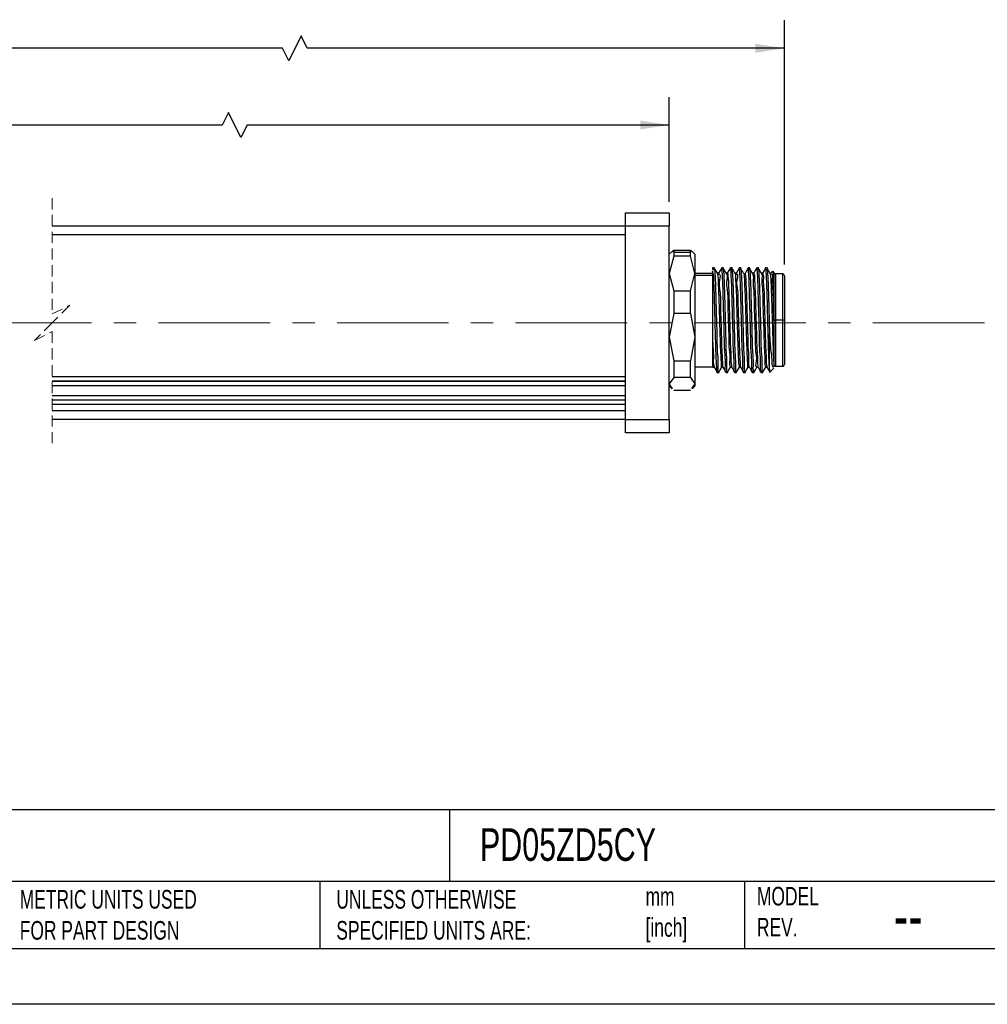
# Model space of a CAD drawing. Header units: millimetres. Extents: x 0 to 279, y 0 to 216.
# Tile 2 of 4: x 107 to 217, y 0 to 112. Entities that reach past the tile are written whole.
import ezdxf

# ---------------------------------------------------------------- set-up
doc = ezdxf.new("R2010")
doc.units = ezdxf.units.MM
doc.linetypes.add('CENTERX2', pattern=[20.32, 12.7, -2.54, 2.54, -2.54])
doc.linetypes.add('HIDDEN', pattern=[1.905, 1.27, -0.635])
doc.layers.add('CENTER', color=40, linetype='CENTERX2')
doc.layers.add('DIMENSIONS', color=140, linetype='Continuous', lineweight=25)
doc.layers.add('TEXT', color=140, linetype='Continuous', lineweight=25)
doc.styles.add('SLDTEXTSTYLE0', font='TXT', dxfattribs={"width": 0.7})
doc.dimstyles.new('SLDDIMSTYLE1', dxfattribs={"dimtxt": 2.158008, "dimasz": 3.302, "dimexe": 0, "dimexo": 0.0625, "dimgap": 0.539502, "dimtad": 0, "dimtih": 1, "dimtoh": 1, "dimdec": 1, "dimrnd": 1e-09, "dimzin": 4, "dimdsep": 46, "dimtxsty": 'SLDTEXTSTYLE0', "dimsah": 1, "dimcen": 0.09, "dimadec": 0, "dimazin": 1, "dimtfac": 1, "dimtdec": 1, "dimtofl": 0, "dimtmove": 0, "dimatfit": 3, "dimfxl": 0, "dimfrac": 2, "dimtolj": 1, "dimtzin": 12, "dimarcsym": 0})
doc.dimstyles.new('SLDDIMSTYLE3', dxfattribs={"dimtxt": 2.158008, "dimasz": 3.302, "dimexe": 0, "dimexo": 0.0625, "dimgap": 0.539502, "dimtad": 0, "dimtih": 1, "dimtoh": 1, "dimdec": 1, "dimrnd": 1e-09, "dimzin": 12, "dimdsep": 46, "dimtxsty": 'SLDTEXTSTYLE0', "dimsah": 1, "dimcen": 0.09, "dimadec": 0, "dimazin": 3, "dimtfac": 1, "dimtdec": 1, "dimtofl": 0, "dimtmove": 0, "dimatfit": 3, "dimfxl": 0, "dimfrac": 2, "dimtolj": 1, "dimtzin": 12, "dimarcsym": 0})

# ---------------------------------------------------------------- blocks, each defined once
blk = doc.blocks.new('_D_5')
at = {"layer": 'DIMENSIONS'}
for p, q in [((25.72, 91.28), (25.72, 103.18)), ((180.76, 91.28), (180.76, 103.18)), ((130.6, 101.42), (129.89, 100)), ((132.01, 98.59), (130.6, 101.42)), ((25.72, 100), (74.82, 100)), ((77.74, 100), (77.02, 100)), ((77.02, 100), (77.02, 96.58)), ((85.95, 100), (86.68, 100)), ((86.68, 100), (86.68, 96.58)), ((129.89, 100), (88.88, 100)), ((132.72, 100), (132.01, 98.59)), ((180.76, 100), (132.72, 100)), ((77.02, 96.58), (77.74, 96.58)), ((86.68, 96.58), (85.95, 96.58))]:
    blk.add_line(p, q, dxfattribs=at)
for points in [[(25.72, 100), (29.03, 99.5), (29.03, 100.51)], [(180.76, 100), (177.46, 100.51), (177.46, 99.5)]]:
    blk.add_solid(points, dxfattribs=at)
at = {"layer": 'DIMENSIONS', "char_height": 2.117, "attachment_point": 1, "style": 'SLDTEXTSTYLE0'}
for s, insert in [('480.0', (77.74, 103.22)), ('18.90', (77.74, 99.3))]:
    blk.add_mtext(s, dxfattribs=dict(at, insert=insert))
blk = doc.blocks.new('_D_6')
at = {"layer": 'DIMENSIONS'}
for p, q in [((25.72, 91.28), (25.72, 111.91)), ((193.86, 84.13), (193.86, 111.91)), ((138.86, 110.14), (137.45, 107.32)), ((139.56, 108.73), (138.86, 110.14)), ((25.72, 108.73), (75.42, 108.73)), ((78.34, 108.73), (77.61, 108.73)), ((77.61, 108.73), (77.61, 105.3)), ((86.55, 108.73), (87.27, 108.73)), ((87.27, 108.73), (87.27, 105.3)), ((136.74, 108.73), (89.47, 108.73)), ((137.45, 107.32), (136.74, 108.73)), ((193.86, 108.73), (139.56, 108.73)), ((77.61, 105.3), (78.34, 105.3)), ((87.27, 105.3), (86.55, 105.3))]:
    blk.add_line(p, q, dxfattribs=at)
for points in [[(25.72, 108.73), (29.03, 108.22), (29.03, 109.24)], [(193.86, 108.73), (190.56, 109.24), (190.56, 108.22)]]:
    blk.add_solid(points, dxfattribs=at)
at = {"layer": 'DIMENSIONS', "char_height": 2.117, "attachment_point": 1, "style": 'SLDTEXTSTYLE0'}
for s, insert in [('493.1', (78.34, 111.94)), ('19.41', (78.34, 108.03))]:
    blk.add_mtext(s, dxfattribs=dict(at, insert=insert))

msp = doc.modelspace()

# ---------------------------------------------------------------- linework, layer by layer
at = {"color": 7, "linetype": 'HIDDEN', "lineweight": 18}
for p, q in [((110.54, 91.68), (110.54, 78.51)), ((110.54, 78.51), (112.54, 79.51)), ((112.54, 79.51), (110.54, 77.51)), ((110.54, 77.51), (108.54, 75.51)), ((108.54, 75.51), (110.54, 76.51)), ((110.54, 76.51), (110.54, 63.33))]:
    msp.add_line(p, q, dxfattribs=at)
for p, q in [((175.76, 90.01), (180.76, 90.01)), ((175.76, 88.51), (175.76, 90.01)), ((180.76, 90.01), (180.76, 88.51)), ((175.76, 88.51), (110.54, 88.51)), ((180.76, 88.51), (175.76, 88.51)), ((175.76, 66.51), (175.76, 88.51)), ((180.76, 66.51), (180.76, 88.51)), ((175.76, 87.51), (110.54, 87.51)), ((181.08, 85.62), (180.76, 85.31)), ((181.12, 85.57), (181.26, 85.77)), ((181.26, 85.77), (181.26, 85.54)), ((181.26, 85.77), (183.16, 85.77)), ((181.26, 85.54), (181.26, 85.08)), ((181.26, 85.54), (183.16, 85.54)), ((183.16, 85.54), (183.16, 85.77)), ((183.16, 85.77), (183.3, 85.57)), ((183.16, 85.08), (183.16, 85.54)), ((183.66, 85.31), (183.35, 85.62)), ((183.66, 85.31), (183.66, 83.11)), ((181.26, 85.08), (180.76, 83.11)), ((183.16, 85.08), (181.26, 85.08)), ((183.66, 83.11), (183.16, 85.08)), ((180.76, 83.11), (181.26, 81.14)), ((183.16, 81.14), (183.66, 83.11)), ((185.66, 83.11), (183.66, 83.11)), ((183.66, 83.11), (183.66, 75.87)), ((183.66, 82.93), (185.66, 82.93)), ((185.92, 83.76), (185.66, 83.76)), ((185.66, 83.76), (185.66, 83.56)), ((185.66, 83.56), (185.91, 83.56)), ((185.81, 82.8), (185.66, 83.39)), ((185.66, 83.39), (185.66, 82.58)), ((185.87, 83.66), (185.91, 83.56)), ((186.37, 83.16), (186.22, 83.16)), ((186.76, 83.56), (186.71, 83.67)), ((186.92, 83.76), (186.72, 83.76)), ((186.91, 83.56), (186.76, 83.56)), ((186.87, 83.66), (186.91, 83.56)), ((187.38, 83.16), (187.22, 83.16)), ((187.76, 83.56), (187.71, 83.68)), ((187.92, 83.76), (187.72, 83.76)), ((187.91, 83.56), (187.76, 83.56)), ((187.87, 83.66), (187.91, 83.56)), ((188.37, 83.16), (188.22, 83.16)), ((188.92, 83.76), (188.72, 83.76)), ((188.76, 83.56), (188.72, 83.67)), ((188.91, 83.56), (188.76, 83.56)), ((188.9, 83.62), (188.91, 83.56)), ((189.35, 83.05), (189.37, 83.15)), ((189.92, 83.76), (189.72, 83.76)), ((189.76, 83.56), (189.74, 83.66)), ((189.91, 83.56), (189.76, 83.56)), ((189.87, 83.66), (189.91, 83.56)), ((190.38, 83.16), (190.22, 83.16)), ((190.76, 83.56), (190.71, 83.68)), ((190.92, 83.76), (190.72, 83.76)), ((190.91, 83.56), (190.76, 83.56)), ((190.87, 83.66), (190.91, 83.56)), ((191.38, 83.16), (191.22, 83.16)), ((191.76, 83.56), (191.71, 83.67)), ((191.92, 83.76), (191.72, 83.76)), ((191.76, 83.56), (191.91, 83.56)), ((191.87, 83.66), (191.91, 83.56)), ((192.48, 83.35), (192.36, 83.15)), ((192.66, 83.26), (192.54, 83.38)), ((192.66, 83.26), (192.66, 78.48)), ((193.66, 83.06), (192.86, 83.06)), ((192.86, 83.06), (192.86, 77.81)), ((193.66, 77.81), (193.66, 83.06)), ((185.66, 82.58), (185.66, 76.54)), ((193.86, 82.86), (193.86, 77.81)), ((181.26, 81.14), (181.26, 78.56)), ((181.26, 81.14), (183.16, 81.14)), ((183.16, 78.56), (183.16, 81.14)), ((181.26, 78.56), (180.76, 75.87)), ((183.16, 78.56), (181.26, 78.56)), ((183.16, 78.56), (183.66, 75.87)), ((192.66, 78.48), (192.66, 76.54)), ((192.66, 77.81), (192.86, 77.81)), ((193.66, 77.81), (192.86, 77.81)), ((192.86, 77.81), (192.86, 72.56)), ((193.86, 77.81), (193.66, 77.81)), ((193.66, 72.56), (193.66, 77.81)), ((193.86, 77.81), (193.86, 72.76)), ((185.66, 76.54), (185.66, 72.77)), ((192.16, 72.25), (192.16, 76.27)), ((192.66, 76.54), (192.66, 72.77)), ((180.76, 75.87), (181.26, 73.18)), ((183.66, 75.87), (183.16, 73.18)), ((183.66, 75.87), (183.66, 70.56)), ((181.26, 73.18), (183.16, 73.18)), ((181.26, 73.18), (181.26, 71.28)), ((183.16, 71.28), (183.16, 73.18)), ((183.66, 72.51), (185.66, 72.51)), ((185.66, 72.77), (185.72, 72.46)), ((185.72, 72.46), (185.87, 72.46)), ((186.22, 71.86), (186.42, 71.86)), ((187.22, 71.86), (187.42, 71.86)), ((187.72, 72.46), (187.87, 72.46)), ((188.22, 71.86), (188.42, 71.86)), ((188.72, 72.46), (188.87, 72.46)), ((189.22, 71.86), (189.42, 71.86)), ((189.72, 72.46), (189.87, 72.46)), ((190.22, 71.86), (190.42, 71.86)), ((190.72, 72.46), (190.87, 72.46)), ((191.22, 71.86), (191.42, 71.86)), ((191.72, 72.46), (191.87, 72.46)), ((192.16, 71.85), (192.67, 72.36)), ((192.59, 72.46), (192.68, 72.62)), ((192.86, 72.56), (193.66, 72.56)), ((110.54, 71.41), (175.76, 71.41)), ((110.54, 70.92), (175.76, 70.92)), ((110.54, 70.88), (175.76, 70.88)), ((181.26, 71.28), (180.76, 70.56)), ((181.12, 70.04), (180.76, 70.56)), ((183.16, 71.28), (181.26, 71.28)), ((183.16, 71.28), (183.66, 70.56)), ((183.66, 70.56), (183.3, 70.04)), ((183.66, 70.56), (183.66, 70.31)), ((110.54, 70.39), (175.76, 70.39)), ((180.76, 70.31), (181.08, 70)), ((181.26, 69.84), (183.16, 69.84)), ((183.35, 70), (183.66, 70.31)), ((110.54, 69.25), (175.76, 69.25)), ((110.54, 68.76), (175.76, 68.76)), ((110.54, 68.73), (175.76, 68.73)), ((110.54, 68.24), (175.76, 68.24)), ((175.76, 67.51), (110.54, 67.51)), ((175.76, 66.51), (110.54, 66.51)), ((175.76, 66.51), (180.76, 66.51)), ((175.76, 65.01), (175.76, 66.51)), ((180.76, 66.51), (180.76, 65.01)), ((180.76, 65.01), (175.76, 65.01))]:
    msp.add_line(p, q)
at = {"color": 7, "linetype": 'Continuous'}
msp.add_line((279.4, 0), (0, 0), dxfattribs=at)
at = {"flags": 128}
for points in [[(186.23, 83.15), (186.05, 83.45), (185.88, 83.75)], [(186.72, 83.76), (186.54, 83.45), (186.37, 83.15)], [(187.23, 83.15), (187.05, 83.45), (186.88, 83.75)], [(187.71, 83.75), (187.54, 83.45), (187.36, 83.14)], [(188.23, 83.15), (188.05, 83.45), (187.88, 83.76)], [(188.72, 83.76), (188.54, 83.45), (188.37, 83.15)], [(189.74, 83.73), (189.56, 83.43), (189.39, 83.13)], [(190.23, 83.15), (190.05, 83.45), (189.88, 83.76)], [(190.72, 83.76), (190.54, 83.45), (190.36, 83.15)], [(191.23, 83.15), (191.05, 83.45), (190.88, 83.75)], [(191.72, 83.76), (191.54, 83.45), (191.36, 83.15)], [(192.23, 83.15), (192.05, 83.45), (191.88, 83.75)], [(185.81, 82.8), (185.74, 82.69), (185.66, 82.58)], [(185.87, 72.47), (186.04, 72.16), (186.22, 71.86)], [(186.38, 71.86), (186.55, 72.16), (186.73, 72.47)], [(186.86, 72.47), (187.04, 72.17), (187.21, 71.86)], [(187.38, 71.86), (187.55, 72.17), (187.73, 72.47)], [(187.86, 72.47), (188.04, 72.17), (188.22, 71.86)], [(188.38, 71.86), (188.55, 72.17), (188.73, 72.47)], [(188.87, 72.47), (189.04, 72.16), (189.22, 71.86)], [(189.38, 71.86), (189.55, 72.17), (189.73, 72.47)], [(189.87, 72.47), (190.04, 72.16), (190.22, 71.86)], [(190.38, 71.86), (190.55, 72.17), (190.73, 72.47)], [(190.86, 72.47), (191.04, 72.17), (191.21, 71.86)], [(191.38, 71.86), (191.55, 72.16), (191.73, 72.47)], [(191.87, 72.47), (192.04, 72.16), (192.22, 71.86)]]:
    msp.add_lwpolyline(points, dxfattribs=at)
for centre, start, end in [((192.86, 82.86), 89.9978, 180.0011), ((193.66, 82.86), 359.9989, 90.0022), ((192.86, 72.76), 179.999, 270.002), ((193.66, 72.76), 269.998, 0.001)]:
    msp.add_arc(centre, 0.2, start, end)
for points, knots in [([(185.91, 83.56), (185.94, 83.21), (186, 82.29), (186.04, 80.64), (186.1, 78.53), (186.17, 76.41), (186.19, 74.17), (186.32, 73.34), (186.26, 71.67), (186.37, 71.95), (186.38, 71.98)], [0, 0, 0, 0, 0.087716, 0.236642, 0.424168, 0.621772, 0.799393, 0.930023, 0.993877, 1, 1, 1, 1]), ([(186.23, 83.08), (186.24, 83.03), (186.32, 82.72), (186.31, 81.95), (186.39, 80.69), (186.43, 79.09), (186.48, 77.32), (186.54, 75.69), (186.57, 74.05), (186.66, 73.46), (186.64, 72.33), (186.72, 72.52), (186.72, 72.54)], [0, 0, 0, 0, 0.0141178, 0.0906515, 0.2142876, 0.3706524, 0.5415251, 0.7069887, 0.8477614, 0.947457, 0.9945696, 1, 1, 1, 1]), ([(186.37, 83.08), (186.38, 83.07), (186.62, 83), (186.32, 82.06), (186.6, 81.02), (186.56, 79.33), (186.64, 77.52), (186.69, 75.82), (186.73, 74.07), (186.8, 73.51), (186.81, 72.32), (186.86, 72.48), (186.87, 72.49)], [0, 0, 0, 0, 0.003791, 0.068685, 0.188052, 0.346786, 0.524709, 0.699189, 0.848039, 0.952357, 0.999016, 1, 1, 1, 1]), ([(187.22, 71.96), (187.21, 71.94), (187.11, 71.68), (187.17, 73.35), (187.04, 74.17), (187.02, 76.42), (186.95, 78.53), (186.89, 80.64), (186.85, 82.29), (186.79, 83.21), (186.76, 83.56)], [0, 0, 0, 0, 0.00466, 0.068608, 0.199431, 0.377313, 0.575208, 0.76301, 0.912155, 1, 1, 1, 1]), ([(186.91, 83.56), (186.94, 83.21), (187, 82.29), (187.04, 80.64), (187.1, 78.53), (187.17, 76.41), (187.19, 74.17), (187.32, 73.33), (187.26, 71.67), (187.37, 71.95), (187.38, 71.98)], [0, 0, 0, 0, 0.087701, 0.236604, 0.424099, 0.621671, 0.799263, 0.929872, 0.993716, 1, 1, 1, 1]), ([(187.23, 83.08), (187.23, 83.07), (187.44, 82.98), (187.18, 82.15), (187.43, 81.16), (187.39, 79.58), (187.47, 77.87), (187.53, 76.14), (187.53, 74.58), (187.7, 73.47), (187.55, 72.73), (187.71, 72.54), (187.73, 72.52)], [0, 0, 0, 0, 0.002135, 0.062718, 0.174078, 0.323309, 0.493032, 0.663467, 0.814746, 0.929244, 0.993673, 1, 1, 1, 1]), ([(187.37, 83.1), (187.37, 83.12), (187.39, 83.28), (187.48, 82.34), (187.49, 81.8), (187.56, 80.16), (187.6, 78.5), (187.66, 76.65), (187.69, 74.97), (187.8, 73.67), (187.75, 72.88), (187.85, 72.58), (187.87, 72.55)], [0, 0, 0, 0, 0.005639, 0.038703, 0.131034, 0.271127, 0.4412, 0.619635, 0.783745, 0.912668, 0.990053, 1, 1, 1, 1]), ([(188.22, 71.96), (188.21, 71.94), (188.11, 71.68), (188.17, 73.35), (188.04, 74.17), (188.02, 76.42), (187.95, 78.53), (187.89, 80.64), (187.85, 82.29), (187.79, 83.21), (187.76, 83.56)], [0, 0, 0, 0, 0.00466, 0.068608, 0.199431, 0.377313, 0.575208, 0.76301, 0.912155, 1, 1, 1, 1]), ([(187.91, 83.56), (187.94, 83.21), (188, 82.29), (188.04, 80.64), (188.1, 78.53), (188.17, 76.41), (188.19, 74.17), (188.32, 73.33), (188.26, 71.67), (188.37, 71.95), (188.38, 71.98)], [0, 0, 0, 0, 0.087688, 0.236568, 0.424036, 0.621578, 0.799144, 0.929733, 0.993567, 1, 1, 1, 1]), ([(188.23, 83.13), (188.23, 83.13), (188.28, 83.29), (188.29, 82.19), (188.36, 81.66), (188.4, 80.03), (188.45, 78.42), (188.5, 76.65), (188.55, 75.03), (188.62, 73.74), (188.62, 72.92), (188.7, 72.56), (188.72, 72.48)], [0, 0, 0, 0, 0.001396, 0.044468, 0.140588, 0.278683, 0.442671, 0.613439, 0.771082, 0.897233, 0.977227, 1, 1, 1, 1]), ([(188.37, 83.07), (188.38, 83.07), (188.62, 83.09), (188.31, 82.02), (188.6, 81.1), (188.55, 79.38), (188.64, 77.59), (188.69, 75.87), (188.73, 74.13), (188.81, 73.52), (188.81, 72.32), (188.87, 72.51), (188.88, 72.53)], [0, 0, 0, 0, 0.003331, 0.065975, 0.183308, 0.340482, 0.517516, 0.691896, 0.841448, 0.94718, 0.995775, 1, 1, 1, 1]), ([(189.22, 71.96), (189.21, 71.94), (189.11, 71.68), (189.17, 73.35), (189.04, 74.17), (189.02, 76.42), (188.95, 78.53), (188.89, 80.64), (188.85, 82.29), (188.79, 83.21), (188.76, 83.56)], [0, 0, 0, 0, 0.00466, 0.068608, 0.199431, 0.377313, 0.575208, 0.76301, 0.912155, 1, 1, 1, 1]), ([(189.25, 83.08), (189.19, 83.18), (189.07, 83.38), (188.95, 83.58), (188.9, 83.68)], [0, 0, 0, 0, 0.49993, 1, 1, 1, 1]), ([(188.91, 83.56), (188.94, 83.21), (189, 82.29), (189.04, 80.64), (189.1, 78.53), (189.17, 76.41), (189.19, 74.17), (189.32, 73.33), (189.26, 71.67), (189.37, 71.95), (189.38, 71.98)], [0, 0, 0, 0, 0.087686, 0.236562, 0.424025, 0.621562, 0.799123, 0.929709, 0.993541, 1, 1, 1, 1]), ([(189.24, 83.01), (189.25, 82.97), (189.32, 82.64), (189.31, 81.85), (189.39, 80.55), (189.43, 78.92), (189.49, 77.14), (189.54, 75.53), (189.59, 73.93), (189.64, 73.36), (189.67, 72.33), (189.72, 72.51), (189.73, 72.54)], [0, 0, 0, 0, 0.011759, 0.093586, 0.221785, 0.381388, 0.55372, 0.718611, 0.856765, 0.952035, 0.993417, 1, 1, 1, 1]), ([(189.39, 83.06), (189.4, 83.02), (189.47, 82.73), (189.46, 82.01), (189.54, 80.82), (189.58, 79.31), (189.63, 77.63), (189.69, 75.98), (189.7, 74.51), (189.83, 73.43), (189.74, 72.77), (189.86, 72.55), (189.87, 72.54)], [0, 0, 0, 0, 0.012596, 0.085631, 0.202786, 0.351582, 0.516125, 0.678831, 0.822312, 0.931247, 0.99405, 1, 1, 1, 1]), ([(190.22, 71.95), (190.21, 71.93), (190.11, 71.68), (190.18, 73.36), (190.04, 74.16), (190.02, 76.42), (189.95, 78.53), (189.89, 80.64), (189.85, 82.29), (189.79, 83.21), (189.76, 83.56)], [0, 0, 0, 0, 0.003292, 0.067328, 0.19833, 0.376457, 0.574624, 0.762684, 0.912034, 1, 1, 1, 1]), ([(189.91, 83.56), (189.94, 83.21), (190, 82.29), (190.04, 80.64), (190.1, 78.53), (190.17, 76.41), (190.19, 74.17), (190.32, 73.33), (190.26, 71.67), (190.37, 71.95), (190.38, 71.98)], [0, 0, 0, 0, 0.087698, 0.236596, 0.424085, 0.621651, 0.799237, 0.929842, 0.993683, 1, 1, 1, 1]), ([(190.22, 83.09), (190.23, 83.07), (190.36, 82.83), (190.26, 82.11), (190.4, 80.94), (190.41, 79.37), (190.47, 77.62), (190.55, 75.95), (190.51, 74.3), (190.76, 73.54), (190.51, 72.45), (190.71, 72.54), (190.73, 72.54)], [0, 0, 0, 0, 0.007482, 0.075089, 0.192196, 0.345157, 0.516079, 0.68496, 0.832035, 0.940106, 0.996606, 1, 1, 1, 1]), ([(190.37, 83.13), (190.38, 83.08), (190.48, 82.82), (190.45, 82.12), (190.54, 80.99), (190.57, 79.51), (190.62, 77.85), (190.68, 76.18), (190.71, 74.68), (190.8, 73.53), (190.77, 72.84), (190.85, 72.57), (190.87, 72.53)], [0, 0, 0, 0, 0.013691, 0.080128, 0.191633, 0.336338, 0.498791, 0.661632, 0.807459, 0.920698, 0.989293, 1, 1, 1, 1]), ([(191.22, 71.96), (191.21, 71.94), (191.11, 71.68), (191.17, 73.35), (191.04, 74.17), (191.02, 76.42), (190.95, 78.53), (190.89, 80.64), (190.85, 82.29), (190.79, 83.21), (190.76, 83.56)], [0, 0, 0, 0, 0.00466, 0.068608, 0.19943, 0.377313, 0.575207, 0.763009, 0.912155, 1, 1, 1, 1]), ([(190.91, 83.56), (190.94, 83.21), (191, 82.29), (191.04, 80.64), (191.1, 78.53), (191.17, 76.41), (191.19, 74.17), (191.32, 73.33), (191.26, 71.67), (191.37, 71.95), (191.38, 71.98)], [0, 0, 0, 0, 0.087706, 0.236617, 0.424123, 0.621706, 0.799309, 0.929925, 0.993772, 1, 1, 1, 1]), ([(191.22, 83.08), (191.23, 83.09), (191.36, 83.25), (191.23, 82.08), (191.4, 81.43), (191.39, 79.77), (191.46, 78.12), (191.52, 76.35), (191.55, 74.77), (191.65, 73.56), (191.6, 72.82), (191.71, 72.54), (191.73, 72.5)], [0, 0, 0, 0, 0.003116, 0.055723, 0.160302, 0.304707, 0.472053, 0.642756, 0.796839, 0.916278, 0.987144, 1, 1, 1, 1]), ([(191.38, 83.09), (191.39, 83.08), (191.52, 82.88), (191.4, 82.22), (191.55, 81.17), (191.56, 79.7), (191.62, 78.06), (191.67, 76.38), (191.71, 74.86), (191.78, 73.65), (191.78, 72.9), (191.85, 72.57), (191.87, 72.51)], [0, 0, 0, 0, 0.0055801, 0.0658526, 0.1723961, 0.3138858, 0.4752141, 0.6391421, 0.7881521, 0.9063281, 0.9810789, 1, 1, 1, 1]), ([(192.16, 72.25), (192.15, 72.56), (192.1, 73.33), (192.06, 74.67), (192.01, 76.32), (191.96, 78.11), (191.92, 79.87), (191.87, 81.43), (191.83, 82.64), (191.78, 83.3), (191.76, 83.56)], [0, 0, 0, 0, 0.082418, 0.204817, 0.35525, 0.519005, 0.680066, 0.82268, 0.932906, 1, 1, 1, 1]), ([(191.91, 83.56), (191.94, 83.21), (192, 82.29), (192.04, 80.63), (192.1, 78.55), (192.14, 77.04), (192.16, 76.27)], [0, 0, 0, 0, 0.141074, 0.380593, 0.682192, 1, 1, 1, 1]), ([(192.23, 83.14), (192.25, 83.01), (192.31, 82.56), (192.34, 81.63), (192.4, 80.24), (192.44, 78.57), (192.5, 76.81), (192.55, 75.17), (192.59, 73.84), (192.64, 73.07), (192.66, 72.77)], [0, 0, 0, 0, 0.037445, 0.131563, 0.270466, 0.437923, 0.614339, 0.779064, 0.912825, 1, 1, 1, 1]), ([(192.37, 83.09), (192.38, 83.09), (192.59, 83.07), (192.33, 82.21), (192.58, 81.38), (192.54, 79.88), (192.62, 78.28), (192.65, 77.12), (192.66, 76.54)], [0, 0, 0, 0, 0.005336, 0.092226, 0.255391, 0.477515, 0.734885, 1, 1, 1, 1]), ([(192.51, 83.33), (192.52, 83.35), (192.56, 83.55), (192.56, 82.4), (192.61, 81.82), (192.63, 80.14), (192.65, 79.06), (192.66, 78.48)], [0, 0, 0, 0, 0.0116821, 0.1106087, 0.3278984, 0.636776, 1, 1, 1, 1]), ([(186.22, 71.93), (186.22, 71.91), (186.15, 71.7), (186.16, 73), (186.07, 73.65), (186.04, 75.55), (185.98, 77.42), (185.93, 79.43), (185.88, 81.22), (185.83, 82.32), (185.81, 82.8)], [0, 0, 0, 0, 0.00439, 0.055202, 0.16638, 0.324301, 0.509477, 0.699035, 0.869561, 1, 1, 1, 1]), ([(185.66, 76.54), (185.67, 75.96), (185.69, 74.92), (185.81, 73.63), (185.74, 72.85), (185.86, 72.57), (185.87, 72.54)], [0, 0, 0, 0, 0.43548, 0.775369, 0.976575, 1, 1, 1, 1]), ([(192.16, 76.27), (192.19, 75.69), (192.24, 74.67), (192.46, 73.47), (192.38, 72.68), (192.56, 72.48), (192.57, 72.47)], [0, 0, 0, 0, 0.450263, 0.790314, 0.988787, 1, 1, 1, 1]), ([(192.16, 72.25), (192.16, 72.04), (192.16, 71.8), (192.2, 71.93), (192.2, 71.95)], [0, 0, 0, 0, 0.907009, 1, 1, 1, 1])]:
    msp.add_open_spline(points, degree=3, knots=knots)
at = {"layer": 'CENTER', "linetype": 'CENTERX2', "lineweight": 18}
for p, q in [((110.89, 77.51), (19.37, 77.51)), ((216.61, 77.51), (110.54, 77.51))]:
    msp.add_line(p, q, dxfattribs=at)
at = {"layer": 'TEXT'}
for p, q in [((273.05, 22.13), (6.35, 22.13)), ((155.76, 22.13), (155.76, 13.97)), ((273.05, 13.97), (6.35, 13.97)), ((141, 13.97), (141, 6.35)), ((189.3, 13.97), (189.3, 6.35)), ((6.35, 6.35), (273.05, 6.35))]:
    msp.add_line(p, q, dxfattribs=at)

# ---------------------------------------------------------------- texts
at = {"layer": 'TEXT', "attachment_point": 1, "style": 'SLDTEXTSTYLE0'}
for s, insert, char_height in [('PD05ZD5CY', (159.21, 20.02), 3.704), ('METRIC UNITS USED ^JFOR PART DESIGN', (106.85, 13), 2.1167), ('UNLESS OTHERWISE ^JSPECIFIED UNITS ARE:', (142.87, 13), 2.1167), ('mm^J[inch]', (178.06, 13.33), 2.117), ('MODEL ^JREV.', (190.73, 13.36), 2.1167), ('--', (206.3, 12.73), 5.292)]:
    msp.add_mtext(s, dxfattribs=dict(at, insert=insert, char_height=char_height))

# ---------------------------------------------------------------- dimensions: what is measured, and where the dimension line sits
at = {"layer": 'DIMENSIONS'}
for base, p1, p2, text, dimstyle, picture, middle in [((193.86, 108.73), (25.72, 90.01), (193.86, 82.86), '493.1', 'SLDDIMSTYLE3', '_D_6', (82.44, 108.73)), ((25.72, 100), (180.76, 90.01), (25.72, 90.01), '480.0', 'SLDDIMSTYLE1', '_D_5', (81.85, 100))]:
    dim = msp.add_linear_dim(base=base, p1=p1, p2=p2, text=text, dimstyle=dimstyle, dxfattribs=at)
    dim.commit()
    dim.dimension.update_dxf_attribs({"geometry": picture, "text_midpoint": middle, "dimtype": 160})

doc.saveas('drawing.dxf')
